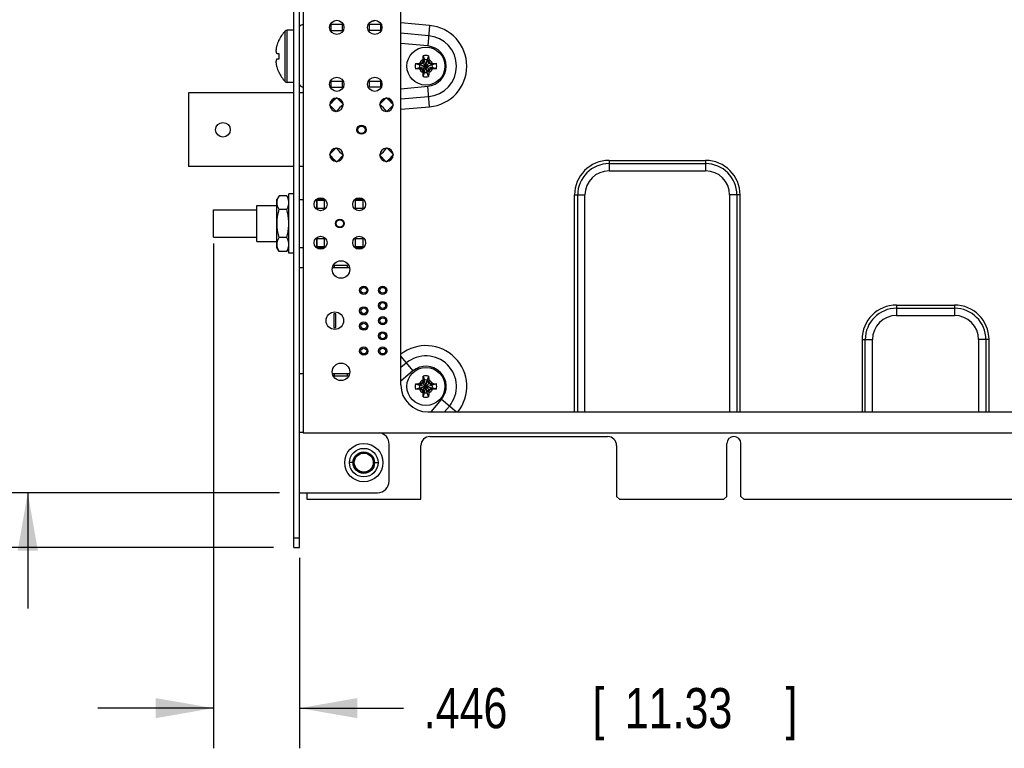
# Model space of a CAD drawing. Header units: inches. Extents: x 0.2 to 16.8, y 0.1 to 10.8.
# Tile 9 of 24: x 6.4 to 9.4, y 2.4 to 4.6. Entities that reach past the tile are written whole.
import ezdxf

# ---------------------------------------------------------------- set-up
doc = ezdxf.new("R2010")
doc.units = ezdxf.units.IN
doc.header["$LTSCALE"] = 0.935
doc.header["$MEASUREMENT"] = 0
doc.layers.get('0').update_dxf_attribs({"linetype": 'CONTINUOUS'})
doc.layers.add('DIMENSIONS', color=7, linetype='CONTINUOUS')
doc.styles.get("Standard").update_dxf_attribs({"font": 'txt', "width": 0.8})
doc.dimstyles.new('DIMSTYLE_1', dxfattribs={"dimtxt": 0.125, "dimasz": 0.18, "dimexe": 0.18, "dimexo": 0.0625, "dimgap": 0.09, "dimtad": 0, "dimtih": 1, "dimtoh": 1, "dimdec": 3, "dimlfac": 1.666667, "dimzin": 4, "dimdsep": 46, "dimtxsty": 'STANDARD', "dimblk": '_FILLED', "dimblk1": '_FILLED', "dimblk2": '_FILLED', "dimcen": 0.09, "dimadec": 0, "dimazin": 0, "dimtp": 0.001, "dimtm": 0.001, "dimtfac": 1, "dimtdec": 3, "dimtofl": 0, "dimtmove": 0, "dimatfit": 3, "dimldrblk": '_FILLED', "dimfxl": 1, "dimtolj": 1, "dimtzin": 4, "dimarcsym": 0})

# ---------------------------------------------------------------- blocks, each defined once
blk = doc.blocks.new('_FILLED')
at = {"color": 0, "linetype": 'BYBLOCK'}
blk.add_solid([(0, 0), (-1, 0.174), (-1, -0.174)], dxfattribs=at)
blk = doc.blocks.new('*D2')
at = {"layer": 'DIMENSIONS', "color": 2, "linetype": 'CONTINUOUS'}
for p, q in [((6.3863, 6.2247), (6.1457, 6.2247)), ((6.3863, 5.836), (6.3863, 6.2247)), ((12.4381, 5.836), (6.2613, 5.836)), ((7.1688, 3.1721), (6.2613, 3.1721)), ((6.3863, 3.1721), (6.3863, 2.8121))]:
    blk.add_line(p, q, dxfattribs=at)
at = {"layer": 'DIMENSIONS', "color": 2, "linetype": 'CONTINUOUS', "xscale": 0.18, "yscale": 0.18, "zscale": 0.18}
for p, rotation in [((6.3863, 5.836), 270), ((6.3863, 3.1721), 90)]:
    blk.add_blockref('_FILLED', p, dxfattribs=dict(at, rotation=rotation))
at = {"layer": 'DIMENSIONS', "color": 2, "linetype": 'CONTINUOUS', "width": 0.8}
for s, p in [('4.440', (4.6582, 6.1622)), ('[', (5.2832, 6.1622)), ('112.77', (5.3832, 6.1622)), (']', (5.9832, 6.1622))]:
    blk.add_text(s, height=0.125, dxfattribs=at).set_placement(p)
blk = doc.blocks.new('*D3')
at = {"layer": 'DIMENSIONS', "color": 2, "linetype": 'CONTINUOUS'}
for p, q in [((6.1784, 5.9015), (6.0368, 5.9015)), ((6.1784, 5.5397), (6.1784, 5.9015)), ((6.9288, 5.5397), (6.0534, 5.5397)), ((7.1508, 3.0017), (6.0534, 3.0017)), ((6.1784, 3.0017), (6.1784, 2.6417))]:
    blk.add_line(p, q, dxfattribs=at)
at = {"layer": 'DIMENSIONS', "color": 2, "linetype": 'CONTINUOUS', "xscale": 0.18, "yscale": 0.18, "zscale": 0.18}
for p, rotation in [((6.1784, 5.5397), 270), ((6.1784, 3.0017), 90)]:
    blk.add_blockref('_FILLED', p, dxfattribs=dict(at, rotation=rotation))
at = {"layer": 'DIMENSIONS', "color": 2, "linetype": 'CONTINUOUS', "width": 0.8}
for s, p in [('[', (5.1743, 5.839)), (']', (5.8743, 5.839)), ('4.230', (4.5493, 5.839)), ('107.44', (5.2743, 5.839))]:
    blk.add_text(s, height=0.125, dxfattribs=at).set_placement(p)
blk = doc.blocks.new('*D4')
at = {"layer": 'DIMENSIONS', "color": 2, "linetype": 'CONTINUOUS'}
for p, q in [((6.9637, 3.9472), (6.9637, 2.3767)), ((7.2313, 2.9692), (7.2313, 2.3767)), ((6.9637, 2.5017), (6.6037, 2.5017)), ((7.2313, 2.5017), (7.5549, 2.5017))]:
    blk.add_line(p, q, dxfattribs=at)
at = {"layer": 'DIMENSIONS', "color": 2, "linetype": 'CONTINUOUS', "xscale": 0.18, "yscale": 0.18, "zscale": 0.18}
blk.add_blockref('_FILLED', (6.9637, 2.5017), dxfattribs=at)
at = {"layer": 'DIMENSIONS', "color": 2, "linetype": 'CONTINUOUS', "xscale": 0.18, "yscale": 0.18, "zscale": 0.18, "rotation": 180}
blk.add_blockref('_FILLED', (7.2313, 2.5017), dxfattribs=at)
at = {"layer": 'DIMENSIONS', "color": 2, "linetype": 'CONTINUOUS', "width": 0.8}
for s, p in [('[', (8.1424, 2.4392)), (']', (8.7424, 2.4392)), ('.446', (7.6174, 2.4392)), ('11.33', (8.2424, 2.4392))]:
    blk.add_text(s, height=0.125, dxfattribs=at).set_placement(p)

msp = doc.modelspace()

# ---------------------------------------------------------------- linework, layer by layer
at = {"color": 7, "linetype": 'CONTINUOUS'}
for p, q in [((7.24214, 5.60087), (7.24214, 3.35867)), ((7.23134, 3.00167), (7.23134, 5.49767)), ((7.32757, 4.62977), (7.36671, 4.62977)), ((7.32914, 4.61057), (7.32914, 4.62977)), ((7.36514, 4.61057), (7.36514, 4.62977)), ((7.44577, 4.62977), (7.48334, 4.62977)), ((7.44734, 4.62977), (7.44734, 4.61057)), ((7.48334, 4.62977), (7.48334, 4.61057)), ((7.18646, 4.45166), (7.18646, 4.60808)), ((7.19297, 4.44887), (7.19297, 4.61087)), ((7.21334, 4.61087), (7.19297, 4.61087)), ((7.32717, 4.61057), (7.36712, 4.61057)), ((7.48334, 4.61057), (7.44537, 4.61057)), ((7.16038, 4.53827), (7.16667, 4.53827)), ((7.61616, 4.53163), (7.62021, 4.51904)), ((7.63252, 4.53163), (7.62848, 4.51904)), ((7.16667, 4.52147), (7.16038, 4.52147)), ((7.59199, 4.50745), (7.60457, 4.50341)), ((7.60457, 4.50341), (7.64411, 4.49514)), ((7.60623, 4.50341), (7.60457, 4.50341)), ((7.60457, 4.49514), (7.64411, 4.50341)), ((7.61509, 4.50852), (7.60623, 4.50341)), ((7.60623, 4.50341), (7.60852, 4.5081)), ((7.60623, 4.50341), (7.64246, 4.49514)), ((7.60623, 4.49514), (7.64246, 4.50341)), ((7.61293, 4.48786), (7.63575, 4.51068)), ((7.61293, 4.51068), (7.63575, 4.48786)), ((7.62021, 4.51739), (7.61509, 4.50852)), ((7.61551, 4.51509), (7.62021, 4.51739)), ((7.62021, 4.51904), (7.62021, 4.51739)), ((7.62021, 4.4795), (7.62848, 4.51904)), ((7.62848, 4.4795), (7.62021, 4.51904)), ((7.62021, 4.48116), (7.62848, 4.51739)), ((7.62848, 4.48116), (7.62021, 4.51739)), ((7.62848, 4.51739), (7.62848, 4.51904)), ((7.63359, 4.50852), (7.62848, 4.51739)), ((7.62848, 4.51739), (7.63317, 4.51509)), ((7.64246, 4.50341), (7.63359, 4.50852)), ((7.64016, 4.5081), (7.64246, 4.50341)), ((7.64411, 4.50341), (7.64246, 4.50341)), ((7.6567, 4.50745), (7.64411, 4.50341)), ((7.59199, 4.49109), (7.60457, 4.49514)), ((7.60457, 4.49514), (7.60623, 4.49514)), ((7.60852, 4.49044), (7.60623, 4.49514)), ((7.60623, 4.49514), (7.61509, 4.49002)), ((7.61509, 4.49002), (7.62021, 4.48116)), ((7.62021, 4.48116), (7.61551, 4.48345)), ((7.61616, 4.46692), (7.62021, 4.4795)), ((7.62021, 4.48116), (7.62021, 4.4795)), ((7.62848, 4.48116), (7.63359, 4.49002)), ((7.63317, 4.48345), (7.62848, 4.48116)), ((7.62848, 4.4795), (7.62848, 4.48116)), ((7.63252, 4.46692), (7.62848, 4.4795)), ((7.63359, 4.49002), (7.64246, 4.49514)), ((7.64016, 4.49044), (7.64246, 4.49514)), ((7.64246, 4.49514), (7.64411, 4.49514)), ((7.6567, 4.49109), (7.64411, 4.49514)), ((7.21334, 4.44887), (7.19297, 4.44887)), ((7.32757, 4.45277), (7.36671, 4.45277)), ((7.32914, 4.43357), (7.32914, 4.45277)), ((7.36514, 4.43357), (7.36514, 4.45277)), ((7.44577, 4.45277), (7.48334, 4.45277)), ((7.44734, 4.45277), (7.44734, 4.43357)), ((7.48334, 4.45277), (7.48334, 4.43357)), ((6.88634, 4.41587), (6.88634, 4.18667)), ((7.21334, 4.41587), (6.88634, 4.41587)), ((7.24214, 4.41587), (7.23134, 4.41587)), ((7.32717, 4.43357), (7.36712, 4.43357)), ((7.48334, 4.43357), (7.44537, 4.43357)), ((7.32472, 4.37844), (7.3455, 4.35765)), ((7.36756, 4.37971), (7.34678, 4.4005)), ((7.50111, 4.4005), (7.48032, 4.37971)), ((7.50238, 4.35765), (7.52317, 4.37844)), ((7.3455, 4.24489), (7.32472, 4.22411)), ((7.52317, 4.22411), (7.50238, 4.24489)), ((7.34678, 4.20205), (7.36756, 4.22283)), ((7.48032, 4.22283), (7.50111, 4.20205)), ((7.21334, 4.18667), (6.88634, 4.18667)), ((7.24214, 4.18667), (7.23134, 4.18667)), ((7.16819, 4.09627), (7.16114, 4.08407)), ((7.16114, 3.93527), (7.16114, 4.08407)), ((7.1913, 4.09627), (7.16819, 4.09627)), ((7.19834, 4.08407), (7.1913, 4.09627)), ((7.19834, 3.91787), (7.19834, 4.10147)), ((7.21334, 4.10147), (7.19834, 4.10147)), ((7.23134, 4.08467), (7.24214, 4.08467)), ((7.28414, 4.08467), (7.28414, 4.05438)), ((7.30978, 4.08467), (7.28414, 4.08467)), ((7.28474, 4.08167), (7.28474, 4.05767)), ((7.30874, 4.08167), (7.28474, 4.08167)), ((7.30874, 4.05767), (7.30874, 4.08167)), ((7.42978, 4.08467), (7.40371, 4.08467)), ((7.40474, 4.08167), (7.40474, 4.05767)), ((7.42874, 4.08167), (7.40474, 4.08167)), ((7.42874, 4.05767), (7.42874, 4.08167)), ((6.96374, 3.96677), (6.96374, 4.05257)), ((6.96374, 4.05257), (7.09874, 4.05257)), ((7.09874, 3.95387), (7.09874, 4.06547)), ((7.09874, 4.06547), (7.16114, 4.06547)), ((7.1913, 4.05297), (7.16819, 4.05297)), ((7.28474, 4.05767), (7.30874, 4.05767)), ((7.40474, 4.05767), (7.42874, 4.05767)), ((6.96374, 3.96677), (7.09874, 3.96677)), ((7.09874, 3.95387), (7.16114, 3.95387)), ((7.1913, 3.96637), (7.16819, 3.96637)), ((7.28414, 3.96496), (7.28414, 3.93467)), ((7.28474, 3.96167), (7.28474, 3.93767)), ((7.30874, 3.96167), (7.28474, 3.96167)), ((7.30874, 3.93767), (7.30874, 3.96167)), ((7.40474, 3.96167), (7.40474, 3.93767)), ((7.42874, 3.96167), (7.40474, 3.96167)), ((7.42874, 3.93767), (7.42874, 3.96167)), ((7.16819, 3.92307), (7.16114, 3.93527)), ((7.1913, 3.92307), (7.16819, 3.92307)), ((7.19834, 3.93527), (7.1913, 3.92307)), ((7.23134, 3.93467), (7.24214, 3.93467)), ((7.28414, 3.93467), (7.30978, 3.93467)), ((7.28474, 3.93767), (7.30874, 3.93767)), ((7.40371, 3.93467), (7.42978, 3.93467)), ((7.40474, 3.93767), (7.42874, 3.93767)), ((7.21334, 3.91787), (7.19834, 3.91787)), ((7.23134, 3.87257), (7.24214, 3.87257)), ((7.3341, 3.87257), (7.38659, 3.87257)), ((7.33874, 3.87857), (7.33874, 3.87257)), ((7.38074, 3.87857), (7.33874, 3.87857)), ((7.38074, 3.87257), (7.38074, 3.87857)), ((7.33814, 3.72827), (7.33814, 3.68627)), ((7.34414, 3.72827), (7.33814, 3.72827)), ((7.34414, 3.68627), (7.34414, 3.72827)), ((7.33814, 3.68627), (7.34414, 3.68627)), ((7.24214, 3.54197), (7.23134, 3.54197)), ((7.38659, 3.54197), (7.3341, 3.54197)), ((7.33874, 3.54197), (7.33874, 3.53597)), ((7.33874, 3.53597), (7.38074, 3.53597)), ((7.38074, 3.53597), (7.38074, 3.54197)), ((7.61616, 3.53503), (7.62021, 3.52244)), ((7.62848, 3.4829), (7.62021, 3.52244)), ((7.62021, 3.52244), (7.62021, 3.52079)), ((7.62021, 3.4829), (7.62848, 3.52244)), ((7.63252, 3.53503), (7.62848, 3.52244)), ((7.62848, 3.52079), (7.62848, 3.52244)), ((7.59199, 3.51085), (7.60457, 3.50681)), ((7.59199, 3.49449), (7.60457, 3.49854)), ((7.60457, 3.50681), (7.64411, 3.49854)), ((7.60623, 3.50681), (7.60457, 3.50681)), ((7.60457, 3.49854), (7.64411, 3.50681)), ((7.60457, 3.49854), (7.60623, 3.49854)), ((7.61509, 3.51192), (7.60623, 3.50681)), ((7.60623, 3.50681), (7.60852, 3.5115)), ((7.60623, 3.50681), (7.64246, 3.49854)), ((7.60623, 3.49854), (7.64246, 3.50681)), ((7.60852, 3.49384), (7.60623, 3.49854)), ((7.60623, 3.49854), (7.61509, 3.49342)), ((7.61293, 3.51408), (7.63575, 3.49126)), ((7.61293, 3.49126), (7.63575, 3.51408)), ((7.62021, 3.52079), (7.61509, 3.51192)), ((7.61509, 3.49342), (7.62021, 3.48456)), ((7.61551, 3.51849), (7.62021, 3.52079)), ((7.62848, 3.48456), (7.62021, 3.52079)), ((7.62021, 3.48456), (7.62848, 3.52079)), ((7.63359, 3.51192), (7.62848, 3.52079)), ((7.62848, 3.52079), (7.63317, 3.51849)), ((7.62848, 3.48456), (7.63359, 3.49342)), ((7.64246, 3.50681), (7.63359, 3.51192)), ((7.63359, 3.49342), (7.64246, 3.49854)), ((7.64016, 3.5115), (7.64246, 3.50681)), ((7.64016, 3.49384), (7.64246, 3.49854)), ((7.64411, 3.50681), (7.64246, 3.50681)), ((7.64246, 3.49854), (7.64411, 3.49854)), ((7.6567, 3.51085), (7.64411, 3.50681)), ((7.6567, 3.49449), (7.64411, 3.49854)), ((7.62021, 3.48456), (7.61551, 3.48685)), ((7.61616, 3.47032), (7.62021, 3.4829)), ((7.62021, 3.48456), (7.62021, 3.4829)), ((7.63317, 3.48685), (7.62848, 3.48456)), ((7.62848, 3.4829), (7.62848, 3.48456)), ((7.63252, 3.47032), (7.62848, 3.4829)), ((7.24214, 3.35927), (7.23134, 3.35927)), ((7.24214, 3.35867), (10.78214, 3.35867)), ((7.63694, 3.34667), (8.18894, 3.34667)), ((7.50974, 3.20807), (7.50974, 3.32327)), ((7.60874, 3.15167), (7.60874, 3.31847)), ((8.21714, 3.31847), (8.21714, 3.16067)), ((8.56004, 3.16067), (8.56004, 3.32477)), ((8.60384, 3.16067), (8.60384, 3.32477)), ((7.39777, 3.26567), (7.38674, 3.26567)), ((7.46452, 3.26567), (7.47554, 3.26567)), ((7.23134, 3.17207), (7.47374, 3.17207)), ((7.25414, 3.17207), (7.25414, 3.15167)), ((8.22614, 3.15167), (8.21714, 3.16067)), ((8.55104, 3.15167), (8.56004, 3.16067)), ((8.61284, 3.15167), (8.60384, 3.16067)), ((7.25414, 3.15167), (7.60874, 3.15167)), ((8.22614, 3.15167), (8.55104, 3.15167)), ((8.61284, 3.15167), (9.69104, 3.15167)), ((7.21334, 3.03167), (7.23134, 3.03167)), ((7.21334, 3.00167), (7.23134, 3.00167))]:
    msp.add_line(p, q, dxfattribs=at)
at = {"color": 3, "linetype": 'CONTINUOUS'}
for p, q in [((7.21334, 3.00167), (7.21334, 5.49767)), ((7.54634, 3.50747), (7.54634, 5.45207)), ((7.63541, 4.62578), (7.54634, 4.63357)), ((7.63541, 4.62578), (7.62983, 4.56203)), ((7.63262, 4.59391), (7.54634, 4.60146)), ((7.62983, 4.56203), (7.54634, 4.56934)), ((7.54634, 4.42921), (7.62983, 4.43651)), ((7.63541, 4.37276), (7.62983, 4.43651)), ((7.54634, 4.39709), (7.63262, 4.40464)), ((7.54634, 4.36497), (7.63541, 4.37276)), ((8.19374, 4.20587), (8.19374, 4.17347)), ((8.19374, 4.20587), (8.49374, 4.20587)), ((8.19374, 4.19603), (8.49374, 4.19603)), ((8.49374, 4.20587), (8.49374, 4.17347)), ((8.19374, 4.17347), (8.49374, 4.17347)), ((8.08634, 3.42347), (8.08634, 4.09847)), ((8.08634, 4.09847), (8.11874, 4.09847)), ((8.09619, 3.42347), (8.09619, 4.09847)), ((8.11874, 3.42347), (8.11874, 4.09847)), ((8.56874, 4.09847), (8.56874, 3.42347)), ((8.60114, 4.09847), (8.56874, 4.09847)), ((8.5913, 4.09847), (8.5913, 3.42347)), ((8.60114, 3.42347), (8.60114, 4.09847)), ((9.08774, 3.75587), (9.08774, 3.72347)), ((9.08774, 3.75587), (9.26774, 3.75587)), ((9.08774, 3.74603), (9.26774, 3.74603)), ((9.26774, 3.75587), (9.26774, 3.72347)), ((9.08774, 3.72347), (9.26774, 3.72347)), ((8.98034, 3.64847), (8.98034, 3.42347)), ((8.98034, 3.64847), (9.01274, 3.64847)), ((8.99019, 3.42347), (8.99019, 3.64847)), ((9.01274, 3.42347), (9.01274, 3.64847)), ((9.34274, 3.64847), (9.34274, 3.42347)), ((9.37514, 3.64847), (9.34274, 3.64847)), ((9.3653, 3.64847), (9.3653, 3.42347)), ((9.37514, 3.42347), (9.37514, 3.64847)), ((7.54634, 3.59563), (7.58385, 3.55093)), ((7.56328, 3.57544), (7.54634, 3.56123)), ((7.58385, 3.55093), (7.54634, 3.51946)), ((7.64013, 3.42347), (7.6726, 3.46218)), ((7.71873, 3.42347), (7.6726, 3.46218)), ((7.68189, 3.42347), (7.69711, 3.44161)), ((7.63034, 3.42347), (9.87895, 3.42347))]:
    msp.add_line(p, q, dxfattribs=at)
at = {"color": 7, "linetype": 'CONTINUOUS'}
for centre, radius in [((7.34714, 4.61987), 0.0222), ((7.46534, 4.61987), 0.0222), ((7.62434, 4.49927), 0.05906), ((7.34714, 4.44287), 0.0222), ((7.46534, 4.44287), 0.0222), ((6.99314, 4.30127), 0.0228), ((7.42394, 4.30127), 0.0141), ((7.42394, 4.30127), 0.0117), ((7.29674, 4.06967), 0.0201), ((7.41674, 4.06967), 0.0201), ((7.35674, 4.00967), 0.0138), ((7.35674, 4.00967), 0.0114), ((7.29674, 3.94967), 0.0201), ((7.41674, 3.94967), 0.0201), ((7.36034, 3.86657), 0.0273), ((7.43114, 3.80177), 0.0129), ((7.43114, 3.80177), 0.009), ((7.48994, 3.80177), 0.0129), ((7.48994, 3.80177), 0.009), ((7.48994, 3.75437), 0.0129), ((7.43114, 3.73787), 0.0129), ((7.43114, 3.73787), 0.009), ((7.48994, 3.75437), 0.009), ((7.34114, 3.70727), 0.0273), ((7.48994, 3.70727), 0.0129), ((7.48994, 3.70727), 0.009), ((7.43114, 3.69047), 0.0129), ((7.43114, 3.69047), 0.009), ((7.48994, 3.66017), 0.0129), ((7.48994, 3.66017), 0.009), ((7.43114, 3.61277), 0.0129), ((7.43114, 3.61277), 0.009), ((7.48994, 3.61277), 0.0129), ((7.48994, 3.61277), 0.009), ((7.36034, 3.54797), 0.0273), ((7.62434, 3.50267), 0.05906), ((7.43114, 3.26567), 0.0595), ((7.43114, 3.26567), 0.0444), ((7.43114, 3.26567), 0.03189), ((7.43114, 3.26567), 0.02953)]:
    msp.add_circle(centre, radius, dxfattribs=at)
at = {"color": 3, "linetype": 'CONTINUOUS'}
msp.add_circle((7.43114, 3.26567), 0.03338, dxfattribs=at)
at = {"color": 7, "linetype": 'CONTINUOUS'}
for centre, radius, start, end in [((7.24634, 4.61057), 0.0192, 102.64035, 141.38594), ((7.42394, 4.76027), 0.1257, 284.08546, 289.31669), ((7.26846, 4.52987), 0.11332, 136.35603, 153.89739), ((7.19297, 4.60187), 0.009, 90, 136.35603), ((7.26846, 4.52987), 0.11301, 154.25564, 163.02163), ((7.62434, 4.49927), 0.03337, 75.81313, 104.18687), ((7.62434, 4.49927), 0.03337, 165.81313, 194.18687), ((7.62434, 4.49927), 0.0202, 168.18933, 191.81067), ((7.62434, 4.49927), 0.02193, 113.44647, 156.55353), ((7.62434, 4.49927), 0.0202, 78.18933, 101.81067), ((7.62434, 4.49927), 0.02193, 23.44647, 66.55353), ((7.62434, 4.49927), 0.0202, 348.18933, 11.81067), ((7.62434, 4.49927), 0.03337, 345.81313, 14.18687), ((7.26846, 4.52987), 0.11301, 196.97837, 205.74436), ((7.26846, 4.52987), 0.11332, 206.10261, 223.64397), ((7.62434, 4.49927), 0.02193, 203.44647, 246.55353), ((7.62434, 4.49927), 0.0202, 258.18933, 281.81067), ((7.62434, 4.49927), 0.02193, 293.44647, 336.55353), ((7.19297, 4.45787), 0.009, 223.64397, 270), ((7.24634, 4.45277), 0.0192, 218.61406, 257.35965), ((7.62434, 4.49927), 0.03337, 255.81313, 284.18687), ((7.42394, 4.30127), 0.1257, 127.87093, 142.12907), ((7.34594, 4.37927), 0.0207, 90, 180), ((7.42394, 4.30127), 0.0966, 125.70657, 144.29343), ((7.34594, 4.37927), 0.0207, 270, 360), ((7.34594, 4.37927), 0.0207, 4.99609, 85.22789), ((7.42394, 4.30127), 0.0966, 35.70657, 54.29343), ((7.50194, 4.37927), 0.0207, 180, 269.00903), ((7.50194, 4.37927), 0.0207, 94.77211, 175.00391), ((7.42394, 4.30127), 0.1257, 37.87093, 52.12907), ((7.50194, 4.37927), 0.0207, 0, 90), ((7.34594, 4.37927), 0.0207, 184.99609, 265.22789), ((7.50194, 4.37927), 0.0207, 274.77211, 355.00391), ((7.34594, 4.22327), 0.0207, 94.77211, 175.00391), ((7.42394, 4.30127), 0.0966, 215.70657, 234.29343), ((7.34594, 4.22327), 0.0207, 0, 89.00903), ((7.42394, 4.30127), 0.0966, 305.70657, 324.29343), ((7.50194, 4.22327), 0.0207, 90, 180), ((7.50194, 4.22327), 0.0207, 4.99609, 85.22789), ((7.42394, 4.30127), 0.1257, 217.87093, 232.12907), ((7.34594, 4.22327), 0.0207, 180, 270), ((7.34594, 4.22327), 0.0207, 274.77211, 355.00391), ((7.50194, 4.22327), 0.0207, 184.99609, 265.22789), ((7.42394, 4.30127), 0.1257, 307.87093, 322.12907), ((7.50194, 4.22327), 0.0207, 270, 360), ((7.62434, 3.50267), 0.02193, 113.44647, 156.55353), ((7.62434, 3.50267), 0.03337, 75.81313, 104.18687), ((7.62434, 3.50267), 0.0202, 78.18933, 101.81067), ((7.62434, 3.50267), 0.02193, 23.44647, 66.55353), ((7.62434, 3.50267), 0.03337, 165.81313, 194.18687), ((7.62434, 3.50267), 0.0202, 168.18933, 191.81067), ((7.62434, 3.50267), 0.02193, 203.44647, 246.55353), ((7.62434, 3.50267), 0.02193, 293.44647, 336.55353), ((7.62434, 3.50267), 0.0202, 348.18933, 11.81067), ((7.62434, 3.50267), 0.03337, 345.81313, 14.18687), ((7.62434, 3.50267), 0.03337, 255.81313, 284.18687), ((7.62434, 3.50267), 0.0202, 258.18933, 281.81067), ((7.47374, 3.32327), 0.036, 0, 80.23246), ((7.63694, 3.31847), 0.0282, 90, 180), ((8.18894, 3.31847), 0.0282, 0, 90), ((8.58194, 3.32477), 0.0219, 0, 180), ((7.47374, 3.20807), 0.036, 270, 360)]:
    msp.add_arc(centre, radius, start, end, dxfattribs=at)
at = {"color": 3, "linetype": 'CONTINUOUS'}
for centre, radius, start, end in [((7.62434, 4.49927), 0.12699, 275, 85), ((7.62434, 4.49927), 0.095, 275, 85), ((7.62434, 4.49927), 0.063, 275, 85), ((8.19374, 4.09847), 0.1074, 90, 180), ((8.19374, 4.09847), 0.09755, 90, 180), ((8.49374, 4.09847), 0.1074, 0, 90), ((8.49374, 4.09847), 0.09755, 0, 90), ((8.19374, 4.09847), 0.075, 90, 180), ((8.49374, 4.09847), 0.075, 0, 90), ((9.08774, 3.64847), 0.1074, 90, 180), ((9.08774, 3.64847), 0.09755, 90, 180), ((9.26774, 3.64847), 0.1074, 0, 90), ((9.26774, 3.64847), 0.09755, 0, 90), ((9.08774, 3.64847), 0.075, 90, 180), ((9.26774, 3.64847), 0.075, 0, 90), ((7.62434, 3.50267), 0.12699, 321.41607, 127.89461), ((7.62434, 3.50267), 0.095, 320, 130), ((7.62434, 3.50267), 0.063, 320, 130), ((7.63034, 3.50747), 0.084, 180, 270)]:
    msp.add_arc(centre, radius, start, end, dxfattribs=at)
at = {"color": 7, "linetype": 'CONTINUOUS'}
for points in [[(7.16038, 4.56287), (7.16011, 4.56182), (7.15985, 4.56077), (7.15962, 4.55971)], [(7.1668, 4.57923), (7.16676, 4.57914), (7.16671, 4.57905), (7.16667, 4.57896)], [(7.16693, 4.5795), (7.16685, 4.57955), (7.1667, 4.57965), (7.1667, 4.57965)], [(7.16693, 4.5795), (7.16689, 4.57941), (7.16684, 4.57932), (7.1668, 4.57923)], [(7.15962, 4.55971), (7.1594, 4.55869), (7.15919, 4.55766), (7.159, 4.55663)], [(7.16693, 4.48025), (7.16685, 4.4802), (7.1667, 4.48009), (7.1667, 4.48009)]]:
    msp.add_open_spline(points, degree=3, dxfattribs=at)
for points, knots in [([(7.159, 4.55663), (7.15882, 4.55562), (7.15849, 4.55357), (7.1581, 4.55045), (7.15792, 4.54834), (7.15785, 4.54728)], [0, 0, 0, 0, 0.3282696, 0.6597663, 1, 1, 1, 1]), ([(7.15785, 4.54728), (7.15791, 4.5467), (7.15808, 4.54554), (7.15845, 4.54379), (7.15894, 4.54201), (7.15958, 4.54015), (7.16009, 4.53891), (7.16038, 4.53827)], [0, 0, 0, 0, 0.185369, 0.3744381, 0.5701548, 0.7763564, 1, 1, 1, 1]), ([(7.16667, 4.53827), (7.16672, 4.53827), (7.1668, 4.53826), (7.16689, 4.53825), (7.16693, 4.53824)], [0, 0, 0, 0, 0.4980687, 1, 1, 1, 1]), ([(7.16693, 4.53824), (7.16687, 4.53732), (7.16678, 4.53546), (7.16669, 4.53267), (7.16667, 4.53081), (7.16667, 4.52987)], [0, 0, 0, 0, 0.3317433, 0.6649865, 1, 1, 1, 1]), ([(7.61562, 4.51939), (7.61564, 4.52006), (7.61568, 4.52147), (7.61576, 4.52368), (7.61586, 4.52613), (7.61599, 4.52881), (7.6161, 4.53067), (7.61616, 4.53163)], [0, 0, 0, 0, 0.1641649, 0.3440853, 0.5435825, 0.7641446, 1, 1, 1, 1]), ([(7.63252, 4.53163), (7.63258, 4.53069), (7.63269, 4.52885), (7.63282, 4.52618), (7.63293, 4.52372), (7.63301, 4.52148), (7.63305, 4.52007), (7.63307, 4.51939)], [0, 0, 0, 0, 0.2305807, 0.4514774, 0.653011, 0.8347371, 1, 1, 1, 1]), ([(7.16038, 4.52147), (7.16009, 4.52083), (7.15958, 4.51959), (7.15894, 4.51774), (7.15845, 4.51595), (7.15808, 4.5142), (7.15791, 4.51304), (7.15785, 4.51247)], [0, 0, 0, 0, 0.2236436, 0.4298452, 0.6255619, 0.814631, 1, 1, 1, 1]), ([(7.15785, 4.51247), (7.15792, 4.5114), (7.1581, 4.5093), (7.15849, 4.50618), (7.15899, 4.5031), (7.15961, 4.49999), (7.16011, 4.49792), (7.16038, 4.49687)], [0, 0, 0, 0, 0.2027799, 0.4003526, 0.5960019, 0.7944017, 1, 1, 1, 1]), ([(7.16667, 4.52987), (7.16667, 4.52894), (7.16669, 4.52707), (7.16678, 4.52428), (7.16687, 4.52243), (7.16693, 4.5215)], [0, 0, 0, 0, 0.3349637, 0.6681986, 1, 1, 1, 1]), ([(7.16693, 4.5215), (7.16689, 4.5215), (7.1668, 4.52149), (7.16672, 4.52148), (7.16667, 4.52147)], [0, 0, 0, 0, 0.5019375, 1, 1, 1, 1]), ([(7.59199, 4.50745), (7.59293, 4.50751), (7.59477, 4.50762), (7.59743, 4.50775), (7.5999, 4.50786), (7.60213, 4.50794), (7.60355, 4.50798), (7.60422, 4.508)], [0, 0, 0, 0, 0.2305807, 0.4514774, 0.653011, 0.8347371, 1, 1, 1, 1]), ([(7.60422, 4.508), (7.60475, 4.50801), (7.60574, 4.50804), (7.60717, 4.50807), (7.60809, 4.50809), (7.60852, 4.5081)], [0, 0, 0, 0, 0.3632417, 0.6953915, 1, 1, 1, 1]), ([(7.60852, 4.5081), (7.60889, 4.50832), (7.60963, 4.50875), (7.61073, 4.5094), (7.61184, 4.51004), (7.61257, 4.51047), (7.61293, 4.51068)], [0, 0, 0, 0, 0.2510282, 0.5020071, 0.7519135, 1, 1, 1, 1]), ([(7.61293, 4.51068), (7.61315, 4.51105), (7.61358, 4.51178), (7.61422, 4.51289), (7.61487, 4.51399), (7.6153, 4.51473), (7.61551, 4.51509)], [0, 0, 0, 0, 0.2491761, 0.4995536, 0.750223, 1, 1, 1, 1]), ([(7.61551, 4.51509), (7.61552, 4.51553), (7.61554, 4.51644), (7.61558, 4.51787), (7.6156, 4.51887), (7.61562, 4.51939)], [0, 0, 0, 0, 0.3044764, 0.6362029, 1, 1, 1, 1]), ([(7.63307, 4.51939), (7.63308, 4.51887), (7.63311, 4.51787), (7.63314, 4.51644), (7.63316, 4.51553), (7.63317, 4.51509)], [0, 0, 0, 0, 0.3632421, 0.6953917, 1, 1, 1, 1]), ([(7.63317, 4.51509), (7.63339, 4.51472), (7.63382, 4.51399), (7.63447, 4.51288), (7.63511, 4.51178), (7.63554, 4.51105), (7.63575, 4.51068)], [0, 0, 0, 0, 0.2508912, 0.5018552, 0.7518226, 1, 1, 1, 1]), ([(7.63575, 4.51068), (7.63612, 4.51047), (7.63685, 4.51004), (7.63796, 4.5094), (7.63906, 4.50875), (7.6398, 4.50832), (7.64016, 4.5081)], [0, 0, 0, 0, 0.2490886, 0.4994075, 0.7500914, 1, 1, 1, 1]), ([(7.64016, 4.5081), (7.6406, 4.50809), (7.64151, 4.50807), (7.64294, 4.50804), (7.64394, 4.50801), (7.64446, 4.508)], [0, 0, 0, 0, 0.3044765, 0.636203, 1, 1, 1, 1]), ([(7.64446, 4.508), (7.64513, 4.50798), (7.64654, 4.50794), (7.64875, 4.50786), (7.6512, 4.50776), (7.65388, 4.50762), (7.65574, 4.50751), (7.6567, 4.50745)], [0, 0, 0, 0, 0.1641649, 0.3440854, 0.5435825, 0.7641446, 1, 1, 1, 1]), ([(7.16667, 4.48079), (7.16671, 4.4807), (7.1668, 4.48052), (7.16689, 4.48034), (7.16693, 4.48025)], [0, 0, 0, 0, 0.4994387, 1, 1, 1, 1]), ([(7.60422, 4.49055), (7.60355, 4.49057), (7.60215, 4.49061), (7.59993, 4.49069), (7.59748, 4.49079), (7.59481, 4.49092), (7.59295, 4.49103), (7.59199, 4.49109)], [0, 0, 0, 0, 0.1641649, 0.3440854, 0.5435825, 0.7641446, 1, 1, 1, 1]), ([(7.60852, 4.49044), (7.60809, 4.49045), (7.60718, 4.49047), (7.60574, 4.49051), (7.60475, 4.49053), (7.60422, 4.49055)], [0, 0, 0, 0, 0.3044762, 0.6362025, 1, 1, 1, 1]), ([(7.61293, 4.48786), (7.61257, 4.48808), (7.61183, 4.4885), (7.61073, 4.48915), (7.60962, 4.4898), (7.60889, 4.49023), (7.60852, 4.49044)], [0, 0, 0, 0, 0.2491759, 0.4995533, 0.7502227, 1, 1, 1, 1]), ([(7.61551, 4.48345), (7.6153, 4.48382), (7.61486, 4.48456), (7.61422, 4.48566), (7.61357, 4.48676), (7.61315, 4.4875), (7.61293, 4.48786)], [0, 0, 0, 0, 0.2510292, 0.5020083, 0.7519142, 1, 1, 1, 1]), ([(7.61562, 4.47915), (7.6156, 4.47967), (7.61558, 4.48067), (7.61554, 4.4821), (7.61552, 4.48302), (7.61551, 4.48345)], [0, 0, 0, 0, 0.3632417, 0.6953913, 1, 1, 1, 1]), ([(7.61616, 4.46692), (7.6161, 4.46786), (7.616, 4.4697), (7.61586, 4.47236), (7.61576, 4.47483), (7.61568, 4.47706), (7.61564, 4.47848), (7.61562, 4.47915)], [0, 0, 0, 0, 0.2305807, 0.4514774, 0.653011, 0.8347371, 1, 1, 1, 1]), ([(7.63307, 4.47915), (7.63305, 4.47848), (7.63301, 4.47708), (7.63293, 4.47486), (7.63283, 4.47241), (7.63269, 4.46974), (7.63258, 4.46788), (7.63252, 4.46692)], [0, 0, 0, 0, 0.1641649, 0.3440853, 0.5435825, 0.7641446, 1, 1, 1, 1]), ([(7.63317, 4.48345), (7.63316, 4.48302), (7.63314, 4.4821), (7.63311, 4.48067), (7.63308, 4.47968), (7.63307, 4.47915)], [0, 0, 0, 0, 0.3044764, 0.6362029, 1, 1, 1, 1]), ([(7.63575, 4.48786), (7.63554, 4.4875), (7.63511, 4.48676), (7.63447, 4.48566), (7.63382, 4.48455), (7.63339, 4.48382), (7.63317, 4.48345)], [0, 0, 0, 0, 0.249088, 0.4994065, 0.7500905, 1, 1, 1, 1]), ([(7.64016, 4.49044), (7.63979, 4.49023), (7.63906, 4.48979), (7.63795, 4.48915), (7.63685, 4.4885), (7.63612, 4.48808), (7.63575, 4.48786)], [0, 0, 0, 0, 0.2510501, 0.5020312, 0.7519278, 1, 1, 1, 1]), ([(7.64446, 4.49055), (7.64394, 4.49053), (7.64294, 4.49051), (7.64151, 4.49047), (7.6406, 4.49045), (7.64016, 4.49044)], [0, 0, 0, 0, 0.3632825, 0.6953976, 1, 1, 1, 1]), ([(7.6567, 4.49109), (7.65576, 4.49103), (7.65392, 4.49092), (7.65125, 4.49079), (7.64879, 4.49069), (7.64655, 4.49061), (7.64514, 4.49057), (7.64446, 4.49055)], [0, 0, 0, 0, 0.2305806, 0.4514777, 0.6530114, 0.8347373, 1, 1, 1, 1]), ([(7.16819, 4.05297), (7.16737, 4.05438), (7.16587, 4.05719), (7.16398, 4.0615), (7.16257, 4.06584), (7.16169, 4.07022), (7.16139, 4.07462), (7.16169, 4.07903), (7.16257, 4.08341), (7.16398, 4.08775), (7.16587, 4.09206), (7.16737, 4.09487), (7.16819, 4.09627)], [0, 0, 0, 0, 0.1064577, 0.2084629, 0.30747, 0.4043311, 0.5, 0.5956689, 0.69253, 0.7915371, 0.8935423, 1, 1, 1, 1]), ([(7.1913, 4.05297), (7.19211, 4.05438), (7.19362, 4.05719), (7.1955, 4.0615), (7.19691, 4.06584), (7.1978, 4.07022), (7.1981, 4.07462), (7.1978, 4.07903), (7.19691, 4.08341), (7.1955, 4.08775), (7.19362, 4.09206), (7.19211, 4.09487), (7.1913, 4.09627)], [0, 0, 0, 0, 0.1064577, 0.2084629, 0.30747, 0.4043311, 0.5, 0.5956689, 0.69253, 0.7915371, 0.8935423, 1, 1, 1, 1]), ([(7.16819, 3.96637), (7.16736, 3.96923), (7.16584, 3.97493), (7.16396, 3.98354), (7.16256, 3.9922), (7.16169, 4.00092), (7.16139, 4.00967), (7.16169, 4.01843), (7.16256, 4.02715), (7.16396, 4.0358), (7.16584, 4.04442), (7.16736, 4.05012), (7.16819, 4.05297)], [0, 0, 0, 0, 0.101415, 0.2012875, 0.3008391, 0.4004023, 0.5, 0.5995977, 0.6991609, 0.7987125, 0.898585, 1, 1, 1, 1]), ([(7.1913, 3.96637), (7.19212, 3.96923), (7.19365, 3.97493), (7.19552, 3.98354), (7.19693, 3.9922), (7.1978, 4.00092), (7.1981, 4.00967), (7.1978, 4.01843), (7.19693, 4.02715), (7.19552, 4.0358), (7.19365, 4.04442), (7.19212, 4.05012), (7.1913, 4.05297)], [0, 0, 0, 0, 0.101415, 0.2012875, 0.3008391, 0.4004023, 0.5, 0.5995977, 0.6991609, 0.7987125, 0.898585, 1, 1, 1, 1]), ([(7.16819, 3.92307), (7.16737, 3.92448), (7.16587, 3.92729), (7.16398, 3.9316), (7.16257, 3.93594), (7.16169, 3.94031), (7.16139, 3.94472), (7.16169, 3.94913), (7.16257, 3.95351), (7.16398, 3.95784), (7.16587, 3.96215), (7.16737, 3.96496), (7.16819, 3.96637)], [0, 0, 0, 0, 0.1064577, 0.2084629, 0.30747, 0.4043311, 0.5, 0.5956689, 0.69253, 0.7915371, 0.8935423, 1, 1, 1, 1]), ([(7.1913, 3.92307), (7.19211, 3.92448), (7.19362, 3.92729), (7.1955, 3.9316), (7.19691, 3.93594), (7.1978, 3.94031), (7.1981, 3.94472), (7.1978, 3.94913), (7.19691, 3.95351), (7.1955, 3.95784), (7.19362, 3.96215), (7.19211, 3.96496), (7.1913, 3.96637)], [0, 0, 0, 0, 0.1064577, 0.2084629, 0.30747, 0.4043311, 0.5, 0.5956689, 0.69253, 0.7915371, 0.8935423, 1, 1, 1, 1]), ([(7.61551, 3.51849), (7.61552, 3.51893), (7.61554, 3.51984), (7.61558, 3.52127), (7.6156, 3.52227), (7.61562, 3.52279)], [0, 0, 0, 0, 0.3044764, 0.6362029, 1, 1, 1, 1]), ([(7.61562, 3.52279), (7.61564, 3.52346), (7.61568, 3.52487), (7.61576, 3.52708), (7.61586, 3.52953), (7.61599, 3.53221), (7.6161, 3.53407), (7.61616, 3.53503)], [0, 0, 0, 0, 0.1641649, 0.3440853, 0.5435825, 0.7641446, 1, 1, 1, 1]), ([(7.63252, 3.53503), (7.63258, 3.53409), (7.63269, 3.53225), (7.63282, 3.52958), (7.63293, 3.52712), (7.63301, 3.52488), (7.63305, 3.52347), (7.63307, 3.52279)], [0, 0, 0, 0, 0.2305807, 0.4514774, 0.653011, 0.8347371, 1, 1, 1, 1]), ([(7.63307, 3.52279), (7.63308, 3.52227), (7.63311, 3.52127), (7.63314, 3.51984), (7.63316, 3.51893), (7.63317, 3.51849)], [0, 0, 0, 0, 0.3632421, 0.6953917, 1, 1, 1, 1]), ([(7.59199, 3.51085), (7.59293, 3.51091), (7.59477, 3.51102), (7.59743, 3.51115), (7.5999, 3.51126), (7.60213, 3.51134), (7.60355, 3.51138), (7.60422, 3.5114)], [0, 0, 0, 0, 0.2305807, 0.4514774, 0.653011, 0.8347371, 1, 1, 1, 1]), ([(7.60422, 3.49395), (7.60355, 3.49397), (7.60215, 3.49401), (7.59993, 3.49409), (7.59748, 3.49419), (7.59481, 3.49432), (7.59295, 3.49443), (7.59199, 3.49449)], [0, 0, 0, 0, 0.1641649, 0.3440854, 0.5435825, 0.7641446, 1, 1, 1, 1]), ([(7.60422, 3.5114), (7.60475, 3.51141), (7.60574, 3.51144), (7.60717, 3.51147), (7.60809, 3.51149), (7.60852, 3.5115)], [0, 0, 0, 0, 0.3632417, 0.6953915, 1, 1, 1, 1]), ([(7.60852, 3.49384), (7.60809, 3.49385), (7.60718, 3.49387), (7.60574, 3.49391), (7.60475, 3.49393), (7.60422, 3.49395)], [0, 0, 0, 0, 0.3044762, 0.6362025, 1, 1, 1, 1]), ([(7.60852, 3.5115), (7.60889, 3.51172), (7.60963, 3.51215), (7.61073, 3.5128), (7.61184, 3.51344), (7.61257, 3.51387), (7.61293, 3.51408)], [0, 0, 0, 0, 0.2510282, 0.5020071, 0.7519135, 1, 1, 1, 1]), ([(7.61293, 3.49126), (7.61257, 3.49148), (7.61183, 3.4919), (7.61073, 3.49255), (7.60962, 3.4932), (7.60889, 3.49363), (7.60852, 3.49384)], [0, 0, 0, 0, 0.2491759, 0.4995533, 0.7502227, 1, 1, 1, 1]), ([(7.61293, 3.51408), (7.61315, 3.51445), (7.61358, 3.51518), (7.61422, 3.51629), (7.61487, 3.51739), (7.6153, 3.51813), (7.61551, 3.51849)], [0, 0, 0, 0, 0.2491761, 0.4995536, 0.750223, 1, 1, 1, 1]), ([(7.61551, 3.48685), (7.6153, 3.48722), (7.61486, 3.48796), (7.61422, 3.48906), (7.61357, 3.49016), (7.61315, 3.4909), (7.61293, 3.49126)], [0, 0, 0, 0, 0.2510292, 0.5020083, 0.7519142, 1, 1, 1, 1]), ([(7.63317, 3.51849), (7.63339, 3.51812), (7.63382, 3.51739), (7.63447, 3.51628), (7.63511, 3.51518), (7.63554, 3.51445), (7.63575, 3.51408)], [0, 0, 0, 0, 0.2508912, 0.5018552, 0.7518226, 1, 1, 1, 1]), ([(7.63575, 3.49126), (7.63554, 3.4909), (7.63511, 3.49016), (7.63447, 3.48906), (7.63382, 3.48795), (7.63339, 3.48722), (7.63317, 3.48685)], [0, 0, 0, 0, 0.249088, 0.4994065, 0.7500905, 1, 1, 1, 1]), ([(7.63575, 3.51408), (7.63612, 3.51387), (7.63685, 3.51344), (7.63796, 3.5128), (7.63906, 3.51215), (7.6398, 3.51172), (7.64016, 3.5115)], [0, 0, 0, 0, 0.2490886, 0.4994075, 0.7500914, 1, 1, 1, 1]), ([(7.64016, 3.49384), (7.63979, 3.49363), (7.63906, 3.49319), (7.63795, 3.49255), (7.63685, 3.4919), (7.63612, 3.49148), (7.63575, 3.49126)], [0, 0, 0, 0, 0.2510501, 0.5020312, 0.7519278, 1, 1, 1, 1]), ([(7.64016, 3.5115), (7.6406, 3.51149), (7.64151, 3.51147), (7.64294, 3.51144), (7.64394, 3.51141), (7.64446, 3.5114)], [0, 0, 0, 0, 0.3044765, 0.636203, 1, 1, 1, 1]), ([(7.64446, 3.49395), (7.64394, 3.49393), (7.64294, 3.49391), (7.64151, 3.49387), (7.6406, 3.49385), (7.64016, 3.49384)], [0, 0, 0, 0, 0.3632825, 0.6953976, 1, 1, 1, 1]), ([(7.64446, 3.5114), (7.64513, 3.51138), (7.64654, 3.51134), (7.64875, 3.51126), (7.6512, 3.51116), (7.65388, 3.51102), (7.65574, 3.51091), (7.6567, 3.51085)], [0, 0, 0, 0, 0.1641649, 0.3440854, 0.5435825, 0.7641446, 1, 1, 1, 1]), ([(7.6567, 3.49449), (7.65576, 3.49443), (7.65392, 3.49432), (7.65125, 3.49419), (7.64879, 3.49409), (7.64655, 3.49401), (7.64514, 3.49397), (7.64446, 3.49395)], [0, 0, 0, 0, 0.2305806, 0.4514777, 0.6530114, 0.8347373, 1, 1, 1, 1]), ([(7.61562, 3.48255), (7.6156, 3.48307), (7.61558, 3.48407), (7.61554, 3.4855), (7.61552, 3.48642), (7.61551, 3.48685)], [0, 0, 0, 0, 0.3632417, 0.6953913, 1, 1, 1, 1]), ([(7.61616, 3.47032), (7.6161, 3.47126), (7.616, 3.4731), (7.61586, 3.47576), (7.61576, 3.47823), (7.61568, 3.48046), (7.61564, 3.48188), (7.61562, 3.48255)], [0, 0, 0, 0, 0.2305807, 0.4514774, 0.653011, 0.8347371, 1, 1, 1, 1]), ([(7.63307, 3.48255), (7.63305, 3.48188), (7.63301, 3.48048), (7.63293, 3.47826), (7.63283, 3.47581), (7.63269, 3.47314), (7.63258, 3.47128), (7.63252, 3.47032)], [0, 0, 0, 0, 0.1641649, 0.3440853, 0.5435825, 0.7641446, 1, 1, 1, 1]), ([(7.63317, 3.48685), (7.63316, 3.48642), (7.63314, 3.4855), (7.63311, 3.48407), (7.63308, 3.48308), (7.63307, 3.48255)], [0, 0, 0, 0, 0.3044764, 0.6362029, 1, 1, 1, 1])]:
    msp.add_open_spline(points, degree=3, knots=knots, dxfattribs=at)

# ---------------------------------------------------------------- dimensions: what is measured, and where the dimension line sits
at = {"layer": 'DIMENSIONS', "color": 2, "linetype": 'CONTINUOUS'}
for base, p1, p2, angle, picture, middle in [((6.38634, 5.83603), (7.16884, 3.17207), (12.43805, 5.83603), 90, '*D2', (5.37068, 6.22467)), ((6.17837, 3.00167), (6.92884, 5.53967), (7.15084, 3.00167), 270, '*D3', (5.26176, 5.90146)), ((6.96374, 2.50167), (7.23134, 2.96917), (6.96374, 3.94717), 180, '*D4', (8.22992, 2.50167))]:
    dim = msp.add_linear_dim(base=base, p1=p1, p2=p2, angle=angle, dimstyle='DIMSTYLE_1', dxfattribs=at)
    dim.commit()
    dim.dimension.update_dxf_attribs({"geometry": picture, "text_midpoint": middle, "dimtype": 160})

doc.saveas('drawing.dxf')
